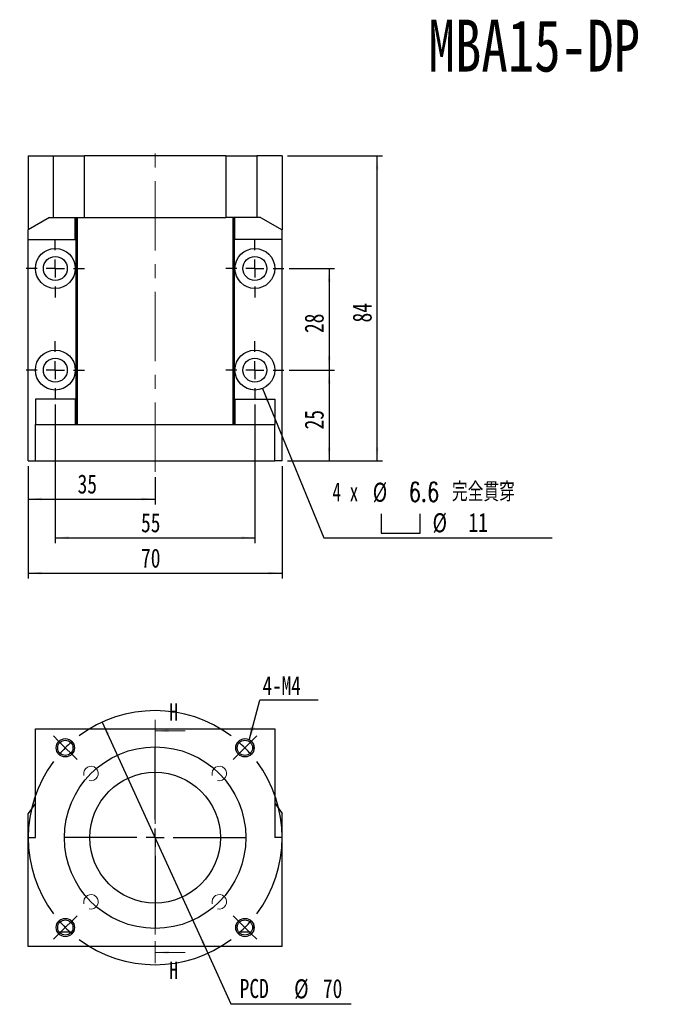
# Model space of a CAD drawing. Header units: millimetres. Extents: x 41 to 276, y 4 to 196.
# Tile 1 of 2: x 41 to 159, y 16 to 196. Entities that reach past the tile are written whole.
import ezdxf

# ---------------------------------------------------------------- set-up
doc = ezdxf.new("R2010")
doc.units = ezdxf.units.MM
doc.linetypes.add('CENTER', pattern=[10.16, 6.35, -1.27, 1.27, -1.27])
doc.linetypes.add('CENTERX2', pattern=[20.32, 12.7, -2.54, 2.54, -2.54])
doc.layers.add('FORMAT', color=7, linetype='Continuous')
doc.styles.add('SLDTEXTSTYLE0', font='TXT', dxfattribs={"width": 0.75})
doc.styles.add('SLDTEXTSTYLE1', font='TXT', dxfattribs={"width": 0.75, "bigfont": 'bigfont'})
doc.styles.add('SLDTEXTSTYLE4', font='TXT', dxfattribs={"width": 0.666667})
doc.dimstyles.new('SLDDIMSTYLE0', dxfattribs={"dimtxt": 3.5, "dimasz": 2.5, "dimexe": 0, "dimexo": 0.0625, "dimgap": 0.875, "dimtad": 0, "dimtih": 1, "dimtoh": 1, "dimdec": 1, "dimlfac": 1.5, "dimrnd": 1e-09, "dimzin": 12, "dimdsep": 46, "dimtxsty": 'SLDTEXTSTYLE0', "dimsah": 1, "dimcen": 0, "dimadec": 0, "dimazin": 3, "dimtfac": 1, "dimtdec": 1, "dimtmove": 0, "dimatfit": 3, "dimfxl": 0, "dimfrac": 2, "dimtolj": 1, "dimtzin": 12, "dimarcsym": 0})
doc.dimstyles.new('SLDDIMSTYLE1', dxfattribs={"dimtxt": 0.18, "dimasz": 2.5, "dimexe": 0, "dimexo": 0.0625, "dimgap": 0, "dimtad": 0, "dimtih": 1, "dimtoh": 1, "dimdec": 0, "dimrnd": 1e-09, "dimzin": 0, "dimdsep": 46, "dimtxsty": 'Standard', "dimsah": 1, "dimcen": 0.09, "dimadec": 0, "dimazin": 0, "dimtfac": 2.5, "dimtdec": 0, "dimtofl": 0, "dimtmove": 0, "dimatfit": 3, "dimfxl": 0, "dimfrac": 2, "dimtolj": 1, "dimtzin": 0, "dimarcsym": 0})
doc.dimstyles.new('SLDDIMSTYLE4', dxfattribs={"dimtxt": 3.5, "dimasz": 2.5, "dimexe": 0, "dimexo": 0.0625, "dimgap": 0.875, "dimtad": 1, "dimlfac": 1.5, "dimrnd": 1e-09, "dimzin": 12, "dimdsep": 46, "dimtxsty": 'SLDTEXTSTYLE0', "dimsah": 1, "dimcen": 0.09, "dimadec": 0, "dimazin": 3, "dimtfac": 1, "dimtofl": 0, "dimtmove": 0, "dimatfit": 3, "dimfxl": 0, "dimfrac": 2, "dimtolj": 1, "dimtzin": 12, "dimarcsym": 0})
doc.dimstyles.new('SLDDIMSTYLE6', dxfattribs={"dimtxt": 3.5, "dimasz": 2.5, "dimexe": 0, "dimexo": 0.0625, "dimgap": 0.875, "dimtad": 0, "dimtih": 1, "dimtoh": 1, "dimdec": 1, "dimlfac": 1.5, "dimrnd": 1e-09, "dimzin": 12, "dimdsep": 46, "dimtxsty": 'SLDTEXTSTYLE0', "dimsah": 1, "dimcen": 0, "dimadec": 0, "dimazin": 3, "dimtfac": 1, "dimtofl": 0, "dimtmove": 0, "dimatfit": 3, "dimfxl": 0, "dimfrac": 2, "dimtolj": 1, "dimtzin": 12, "dimarcsym": 0})

# ---------------------------------------------------------------- blocks, each defined once
blk = doc.blocks.new('_D')
at = {"layer": 'FORMAT', "color": 7}
for p, q in [((56.24, 67.47), (75.63, 25.03)), ((75.63, 25.03), (79.88, 15.73)), ((79.88, 15.73), (101.94, 15.73))]:
    blk.add_line(p, q, dxfattribs=at)
for points in [[(56.24, 67.47), (57.06, 65.1), (57.51, 65.3)], [(75.63, 25.03), (74.82, 27.4), (74.37, 27.2)]]:
    blk.add_solid(points, dxfattribs=at)
at = {"layer": 'FORMAT', "color": 7, "char_height": 3.5, "attachment_point": 1, "style": 'SLDTEXTSTYLE0'}
for s, insert in [('PCD', (81.47, 20.3)), ('%%c', (91.49, 20.24)), ('70', (96.77, 20.3))]:
    blk.add_mtext(s, dxfattribs=dict(at, insert=insert))
blk = doc.blocks.new('SW_NOTE_0')
at = {"layer": 'FORMAT', "color": 0}
blk.add_line((10.7, 0), (0, 0), dxfattribs=at)
at = {"layer": 'FORMAT', "color": 0, "insert": (0.49, 4.4), "char_height": 3.44, "attachment_point": 1, "style": 'SLDTEXTSTYLE0'}
blk.add_mtext('4-M4', dxfattribs=at)
blk = doc.blocks.new('SW_CENTERMARKSYMBOL_0')
at = {"layer": 'FORMAT', "color": 0}
for p, q in [((-34.18, 34.18), (-35.17, 35.17)), ((1.18, 34.18), (2.17, 35.17)), ((-33, 33), (-34.18, 34.18)), ((-33, 33), (-31.82, 31.82)), ((-16.5, 19.83), (-16.5, 33.17)), ((0, 33), (-1.18, 31.82)), ((0, 33), (1.18, 34.18)), ((-31.82, 31.82), (-30.83, 30.83)), ((-1.18, 31.82), (-2.17, 30.83)), ((-16.5, 16.5), (-16.5, 18.17)), ((-19.83, 16.5), (-33.17, 16.5)), ((-16.5, 16.5), (-18.17, 16.5)), ((-16.5, 16.5), (-16.5, 14.83)), ((-16.5, 16.5), (-14.83, 16.5)), ((-13.17, 16.5), (0.17, 16.5)), ((-16.5, 13.17), (-16.5, -0.17)), ((-31.82, 1.18), (-30.83, 2.17)), ((-1.18, 1.18), (-2.17, 2.17)), ((-33, 0), (-34.18, -1.18)), ((-33, 0), (-31.82, 1.18)), ((0, 0), (-1.18, 1.18)), ((0, 0), (1.18, -1.18)), ((-34.18, -1.18), (-35.17, -2.17)), ((1.18, -1.18), (2.17, -2.17))]:
    blk.add_line(p, q, dxfattribs=at)
for start, end in [(53.1851, 126.8149), (135, 139.0926), (130.9074, 135), (45, 49.0926), (40.9074, 45), (143.1851, 216.8149), (323.1851, 36.8149), (220.9074, 225), (225, 229.0926), (310.9074, 315), (315, 319.0926), (233.1851, 306.8149)]:
    blk.add_arc((-16.5, 16.5), 23.33, start, end, dxfattribs=at)
blk = doc.blocks.new('SW_SYMBOL_HOLE_SPOT')
at = {"layer": 'FORMAT', "color": 0}
for p, q in [((0, 875), (0, 75)), ((1600, 75), (1600, 875)), ((0, 75), (1600, 75))]:
    blk.add_line(p, q, dxfattribs=at)
blk = doc.blocks.new('_D_6')
at = {"layer": 'FORMAT'}
for p, q in [((85.67, 128.72), (96.93, 101.32)), ((96.93, 101.32), (138.92, 101.32))]:
    blk.add_line(p, q, dxfattribs=at)
blk.add_solid([(85.67, 128.72), (86.38, 126.31), (86.85, 126.5)], dxfattribs=at)
at = {"layer": 'FORMAT', "xscale": 0.004470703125, "yscale": 0.004470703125, "zscale": 0.004470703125}
blk.add_blockref('SW_SYMBOL_HOLE_SPOT', (107.48, 101.81), dxfattribs=at)
at = {"layer": 'FORMAT', "char_height": 3.5, "attachment_point": 1}
for s, insert, style in [('4 x', (98.51, 111.5), 'SLDTEXTSTYLE4'), ('%%c', (105.93, 111.44), 'SLDTEXTSTYLE0'), ('6.6 \\M+18AAE\\M+19153\\M+18AD1\\M+190FA', (112.52, 111.5), 'SLDTEXTSTYLE1'), ('%%c', (116.92, 105.83), 'SLDTEXTSTYLE0'), ('11', (123.51, 105.89), 'SLDTEXTSTYLE0')]:
    blk.add_mtext(s, dxfattribs=dict(at, insert=insert, style=style))
blk = doc.blocks.new('_D_7')
at = {"layer": 'FORMAT', "color": 7}
for p, q in [((42.6, 114.45), (42.6, 107.44)), ((65.94, 112.45), (65.94, 107.44)), ((42.6, 108.44), (65.94, 108.44))]:
    blk.add_line(p, q, dxfattribs=at)
for points in [[(42.6, 108.44), (45.1, 108.19), (45.1, 108.69)], [(65.94, 108.44), (63.44, 108.69), (63.44, 108.19)]]:
    blk.add_solid(points, dxfattribs=at)
at = {"layer": 'FORMAT', "color": 7, "insert": (51.69, 112.95), "char_height": 3.5, "attachment_point": 1, "style": 'SLDTEXTSTYLE0'}
blk.add_mtext('35', dxfattribs=at)
blk = doc.blocks.new('_D_8')
at = {"layer": 'FORMAT', "color": 7}
for p, q in [((42.6, 114.45), (42.6, 93.83)), ((89.27, 114.45), (89.27, 93.83)), ((42.6, 94.83), (89.27, 94.83))]:
    blk.add_line(p, q, dxfattribs=at)
for points in [[(42.6, 94.83), (45.1, 94.58), (45.1, 95.08)], [(89.27, 94.83), (86.77, 95.08), (86.77, 94.58)]]:
    blk.add_solid(points, dxfattribs=at)
at = {"layer": 'FORMAT', "color": 7, "insert": (63.35, 99.34), "char_height": 3.5, "attachment_point": 1, "style": 'SLDTEXTSTYLE0'}
blk.add_mtext('70', dxfattribs=at)
blk = doc.blocks.new('_D_9')
at = {"layer": 'FORMAT', "color": 7}
for p, q in [((47.6, 125.78), (47.6, 100.32)), ((84.27, 125.78), (84.27, 100.32)), ((47.6, 101.32), (84.27, 101.32))]:
    blk.add_line(p, q, dxfattribs=at)
for points in [[(47.6, 101.32), (50.1, 101.07), (50.1, 101.57)], [(84.27, 101.32), (81.77, 101.57), (81.77, 101.07)]]:
    blk.add_solid(points, dxfattribs=at)
at = {"layer": 'FORMAT', "color": 7, "insert": (63.35, 105.83), "char_height": 3.5, "attachment_point": 1, "style": 'SLDTEXTSTYLE0'}
blk.add_mtext('55', dxfattribs=at)
blk = doc.blocks.new('_D_10')
at = {"layer": 'FORMAT', "color": 7}
for p, q in [((90.6, 150.78), (98.92, 150.78)), ((97.92, 150.78), (97.92, 132.11)), ((90.6, 132.11), (98.92, 132.11))]:
    blk.add_line(p, q, dxfattribs=at)
for points in [[(97.92, 150.78), (97.67, 148.28), (98.17, 148.28)], [(97.92, 132.11), (98.17, 134.61), (97.67, 134.61)]]:
    blk.add_solid(points, dxfattribs=at)
at = {"layer": 'FORMAT', "color": 7, "insert": (93.41, 138.92), "char_height": 3.5, "attachment_point": 1, "rotation": 90, "style": 'SLDTEXTSTYLE0'}
blk.add_mtext('28', dxfattribs=at)
blk = doc.blocks.new('_D_11')
at = {"layer": 'FORMAT', "color": 7}
for p, q in [((90.6, 132.11), (98.92, 132.11)), ((97.92, 132.11), (97.92, 115.45)), ((90.27, 115.45), (98.92, 115.45))]:
    blk.add_line(p, q, dxfattribs=at)
for points in [[(97.92, 132.11), (97.67, 129.61), (98.17, 129.61)], [(97.92, 115.45), (98.17, 117.95), (97.67, 117.95)]]:
    blk.add_solid(points, dxfattribs=at)
at = {"layer": 'FORMAT', "color": 7, "insert": (93.41, 121.22), "char_height": 3.5, "attachment_point": 1, "rotation": 90, "style": 'SLDTEXTSTYLE0'}
blk.add_mtext('25', dxfattribs=at)
blk = doc.blocks.new('_D_12')
at = {"layer": 'FORMAT', "color": 7}
for p, q in [((90.27, 171.45), (107.74, 171.45)), ((106.74, 115.45), (106.74, 171.45)), ((90.27, 115.45), (107.74, 115.45))]:
    blk.add_line(p, q, dxfattribs=at)
for points in [[(106.74, 171.45), (106.49, 168.95), (106.99, 168.95)], [(106.74, 115.45), (106.99, 117.95), (106.49, 117.95)]]:
    blk.add_solid(points, dxfattribs=at)
at = {"layer": 'FORMAT', "color": 7, "insert": (102.23, 140.86), "char_height": 3.5, "attachment_point": 1, "rotation": 90, "style": 'SLDTEXTSTYLE0'}
blk.add_mtext('84', dxfattribs=at)
blk = doc.blocks.new('SW_CENTERMARKSYMBOL_1')
at = {"layer": 'FORMAT', "color": 0}
for p, q in [((0, 3.33), (0, 5.33)), ((-3.33, 0), (-5.33, 0)), ((0, 0), (-1.67, 0)), ((0, 0), (0, 1.67)), ((0, 0), (0, -1.67)), ((0, 0), (1.67, 0)), ((3.33, 0), (5.33, 0)), ((0, -3.33), (0, -5.33))]:
    blk.add_line(p, q, dxfattribs=at)
blk = doc.blocks.new('SW_CENTERMARKSYMBOL_2')
at = {"layer": 'FORMAT', "color": 0}
for p, q in [((0, 3.33), (0, 5.33)), ((-3.33, 0), (-5.33, 0)), ((0, 0), (-1.67, 0)), ((0, 0), (0, 1.67)), ((0, 0), (0, -1.67)), ((0, 0), (1.67, 0)), ((3.33, 0), (5.33, 0)), ((0, -3.33), (0, -5.33))]:
    blk.add_line(p, q, dxfattribs=at)
blk = doc.blocks.new('SW_CENTERMARKSYMBOL_3')
at = {"layer": 'FORMAT', "color": 0}
for p, q in [((0, 3.33), (0, 5.33)), ((-3.33, 0), (-5.33, 0)), ((0, 0), (-1.67, 0)), ((0, 0), (0, 1.67)), ((0, 0), (0, -1.67)), ((0, 0), (1.67, 0)), ((3.33, 0), (5.33, 0)), ((0, -3.33), (0, -5.33))]:
    blk.add_line(p, q, dxfattribs=at)
blk = doc.blocks.new('SW_CENTERMARKSYMBOL_4')
at = {"layer": 'FORMAT', "color": 0}
for p, q in [((0, 3.33), (0, 5.33)), ((-3.33, 0), (-5.33, 0)), ((0, 0), (-1.67, 0)), ((0, 0), (0, 1.67)), ((0, 0), (0, -1.67)), ((0, 0), (1.67, 0)), ((3.33, 0), (5.33, 0)), ((0, -3.33), (0, -5.33))]:
    blk.add_line(p, q, dxfattribs=at)

msp = doc.modelspace()

# ---------------------------------------------------------------- linework, layer by layer
at = {"color": 7, "linetype": 'Continuous', "lineweight": 25}
for p, q in [((42.6046, 171.4455), (42.6046, 157.8973)), ((42.6046, 171.4455), (47.2713, 171.4455)), ((47.2713, 160.1122), (47.2713, 171.4455)), ((47.2713, 171.4455), (52.9379, 171.4455)), ((52.9379, 160.1122), (52.9379, 171.4455)), ((78.9379, 171.4455), (52.9379, 171.4455)), ((78.9379, 171.4455), (78.9379, 160.1122)), ((78.9379, 171.4455), (84.6046, 171.4455)), ((84.6046, 171.4455), (84.6046, 160.1122)), ((89.2713, 171.4455), (84.6046, 171.4455)), ((89.2713, 171.4455), (89.2713, 157.8973)), ((46.5574, 160.1122), (42.6046, 157.8973)), ((46.5574, 160.1122), (47.2713, 160.1122)), ((47.2713, 160.1122), (52.9379, 160.1122)), ((51.2713, 156.1122), (51.2713, 160.1122)), ((51.4046, 122.1122), (51.4046, 160.1122)), ((51.6046, 160.1122), (51.6046, 122.1122)), ((52.9379, 160.1122), (78.9379, 160.1122)), ((84.6046, 160.1122), (78.9379, 160.1122)), ((80.2713, 122.1122), (80.2713, 160.1122)), ((80.4713, 160.1122), (80.4713, 122.1122)), ((80.6046, 156.1122), (80.6046, 160.1122)), ((85.3185, 160.1122), (84.6046, 160.1122)), ((85.3185, 160.1122), (89.2713, 157.8973)), ((42.6046, 156.1122), (42.6046, 157.8973)), ((89.2713, 156.1122), (89.2713, 157.8973)), ((42.6046, 156.1122), (51.2713, 156.1122)), ((42.6046, 115.4455), (42.6046, 156.1122)), ((89.2713, 156.1122), (80.6046, 156.1122)), ((89.2713, 115.4455), (89.2713, 156.1122)), ((51.2713, 126.7789), (43.9379, 126.7789)), ((43.9379, 126.7789), (43.9379, 122.1122)), ((51.2713, 126.7789), (51.2713, 122.1122)), ((80.6046, 126.7789), (87.9379, 126.7789)), ((80.6046, 126.7789), (80.6046, 122.1122)), ((87.9379, 126.7789), (87.9379, 122.1122)), ((43.9379, 122.1122), (87.9379, 122.1122)), ((43.9379, 115.4455), (43.9379, 122.1122)), ((87.9379, 115.4455), (87.9379, 122.1122)), ((42.6046, 115.4455), (43.9379, 115.4455)), ((43.9379, 115.4455), (87.9379, 115.4455)), ((89.2713, 115.4455), (87.9379, 115.4455)), ((43.9379, 46.2499), (43.9379, 66.2499)), ((43.9379, 66.2499), (87.9379, 66.2499)), ((87.9379, 66.2499), (87.9379, 46.2499)), ((43.9379, 52.5805), (42.6046, 50.7127)), ((87.9379, 52.5805), (89.2713, 50.7127)), ((42.6046, 46.2499), (42.6046, 50.7127)), ((89.2713, 46.2499), (89.2713, 50.7127)), ((42.6046, 26.2499), (42.6046, 46.2499)), ((42.6046, 46.2499), (43.9379, 46.2499)), ((89.2713, 46.2499), (87.9379, 46.2499)), ((89.2713, 26.2499), (89.2713, 46.2499)), ((89.2713, 26.2499), (42.6046, 26.2499))]:
    msp.add_line(p, q, dxfattribs=at)
at = {"color": 7, "linetype": 'CENTER', "lineweight": 18}
msp.add_line((65.9379, 67.8678), (65.9379, 23.1774), dxfattribs=at)
at = {"color": 7, "linetype": 'Continuous', "lineweight": 18}
for p, q in [((71.4379, 65.8678), (65.9379, 65.8678)), ((71.4379, 25.1774), (65.9379, 25.1774))]:
    msp.add_line(p, q, dxfattribs=at)
at = {"color": 7, "linetype": 'Continuous', "lineweight": 25}
for centre, radius in [((47.6046, 150.7789), 3.6667), ((84.2713, 150.7789), 3.6667), ((47.6046, 150.7789), 2.2), ((84.2713, 150.7789), 2.2), ((47.6046, 132.1122), 3.6667), ((84.2713, 132.1122), 3.6667), ((47.6046, 132.1122), 2.2), ((84.2713, 132.1122), 2.2), ((49.4388, 62.7491), 1.6833), ((49.4388, 62.7491), 1.4), ((82.4371, 62.7491), 1.6833), ((82.4371, 62.7491), 1.4), ((65.9379, 46.2499), 16.6667), ((65.9379, 46.2499), 12), ((49.4388, 29.7508), 1.6833), ((49.4388, 29.7508), 1.4), ((82.4371, 29.7508), 1.6833), ((82.4371, 29.7508), 1.4)]:
    msp.add_circle(centre, radius, dxfattribs=at)
at = {"color": 7, "linetype": 'Continuous', "lineweight": 18}
for centre, radius in [((49.4388, 62.7491), 1.6667), ((82.4371, 62.7491), 1.6667), ((54.1528, 58.035), 1.3333), ((77.7231, 58.035), 1.3333), ((54.1528, 34.4648), 1.3333), ((77.7231, 34.4648), 1.3333), ((49.4388, 29.7508), 1.6667), ((82.4371, 29.7508), 1.6667)]:
    msp.add_arc(centre, radius, 255, 195, dxfattribs=at)
at = {"color": 7, "linetype": 'Continuous', "lineweight": 25}
for points in [[(50.5631, 28.9166), (50.3848, 28.9166), (50.2046, 28.9166), (49.8308, 28.9166), (49.6354, 28.9166), (49.3401, 28.9166), (49.24, 28.9166), (49.0467, 28.9166), (48.9523, 28.9166), (48.6732, 28.9166), (48.492, 28.9166), (48.3144, 28.9166)], [(83.5615, 28.9166), (83.3832, 28.9166), (83.2029, 28.9166), (82.8291, 28.9166), (82.6337, 28.9166), (82.3384, 28.9166), (82.2383, 28.9166), (82.045, 28.9166), (81.9506, 28.9166), (81.6715, 28.9166), (81.4903, 28.9166), (81.3128, 28.9166)]]:
    msp.add_open_spline(points, degree=3, knots=[0, 0, 0, 0, 0.25, 0.25, 0.5, 0.5, 0.625, 0.625, 0.75, 0.75, 1, 1, 1, 1], dxfattribs=at)
at = {"color": 7, "linetype": 'Continuous', "lineweight": 18}
for points in [[(65.9379, 65.8678), (68.4379, 65.6178), (68.4379, 66.1178)], [(65.9379, 25.1774), (68.4379, 24.9274), (68.4379, 25.4274)]]:
    msp.add_solid(points, dxfattribs=at)
at = {"layer": 'FORMAT', "color": 7, "linetype": 'CENTERX2', "lineweight": 18}
msp.add_line((65.9379, 113.4455), (65.9379, 173.4455), dxfattribs=at)

# ---------------------------------------------------------------- block references
at = {"layer": 'FORMAT', "color": 7}
for name, p in [('SW_CENTERMARKSYMBOL_4', (47.6046, 150.7789)), ('SW_CENTERMARKSYMBOL_1', (84.2713, 150.7789)), ('SW_CENTERMARKSYMBOL_3', (47.6046, 132.1122)), ('SW_CENTERMARKSYMBOL_2', (84.2713, 132.1122)), ('SW_NOTE_0', (85.1971, 71.4956)), ('SW_CENTERMARKSYMBOL_0', (82.4371, 29.7508))]:
    msp.add_blockref(name, p, dxfattribs=at)

# ---------------------------------------------------------------- texts
at = {"color": 7, "linetype": 'Continuous', "char_height": 3.175, "attachment_point": 1, "style": 'SLDTEXTSTYLE0'}
for insert in [(68.5468, 70.9113), (68.5468, 23.4979)]:
    msp.add_mtext('H', dxfattribs=dict(at, insert=insert))
at = {"layer": 'FORMAT', "color": 7, "insert": (116.1644, 196.4605), "char_height": 9.525, "attachment_point": 1, "style": 'SLDTEXTSTYLE0'}
msp.add_mtext('MBA15-DP', dxfattribs=at)

# ---------------------------------------------------------------- dimensions: what is measured, and where the dimension line sits
at = {"layer": 'FORMAT', "color": 7}
for base, p1, p2, picture, middle in [((106.7385, 171.4455), (89.2713, 115.4455), (89.2713, 171.4455), '_D_12', (106.7385, 143.4455)), ((97.9177, 132.1122), (89.6046, 150.7789), (89.6046, 132.1122), '_D_10', (97.9177, 141.5051)), ((97.9177, 115.4455), (89.6046, 132.1122), (89.2713, 115.4455), '_D_11', (97.9177, 123.8083))]:
    dim = msp.add_linear_dim(base=base, p1=p1, p2=p2, angle=90, dimstyle='SLDDIMSTYLE4', dxfattribs=at)
    dim.commit()
    dim.dimension.update_dxf_attribs({"geometry": picture, "text_midpoint": middle, "dimtype": 160})
at = {"layer": 'FORMAT'}
dim = msp.add_diameter_dim_2p(p1=(82.8775, 135.5036), p2=(85.6651, 128.7208), text='4 x <> 完全貫穿\\P{\\fGDT;v}%%c 11 \\P', dimstyle='SLDDIMSTYLE6', dxfattribs=at)
dim.commit()
dim.dimension.update_dxf_attribs({"geometry": '_D_6', "text_midpoint": (118.7178, 106.9311), "dimtype": 163})
at = {"layer": 'FORMAT', "color": 7}
for base, p1, p2, picture, middle in [((84.2713, 101.3214), (47.6046, 126.7789), (84.2713, 126.7789), '_D_9', (65.9379, 101.3214)), ((65.9379, 108.4431), (42.6046, 115.4455), (65.9379, 113.4455), '_D_7', (54.2713, 108.4431)), ((89.2713, 94.8301), (42.6046, 115.4455), (89.2713, 115.4455), '_D_8', (65.9379, 94.8301))]:
    dim = msp.add_linear_dim(base=base, p1=p1, p2=p2, dimstyle='SLDDIMSTYLE4', dxfattribs=at)
    dim.commit()
    dim.dimension.update_dxf_attribs({"geometry": picture, "text_midpoint": middle, "dimtype": 160})
dim = msp.add_diameter_dim_2p(p1=(75.6319, 25.0256), p2=(56.244, 67.4742), text='PCD<>', dimstyle='SLDDIMSTYLE0', dxfattribs=at)
dim.commit()
dim.dimension.update_dxf_attribs({"geometry": '_D', "text_midpoint": (91.7023, 18.5348), "dimtype": 163})

# ---------------------------------------------------------------- leaders
msp.add_leader([(83.2222, 64.1816), (85.1971, 71.4956)], dimstyle='SLDDIMSTYLE1', dxfattribs=at)

doc.saveas('drawing.dxf')
